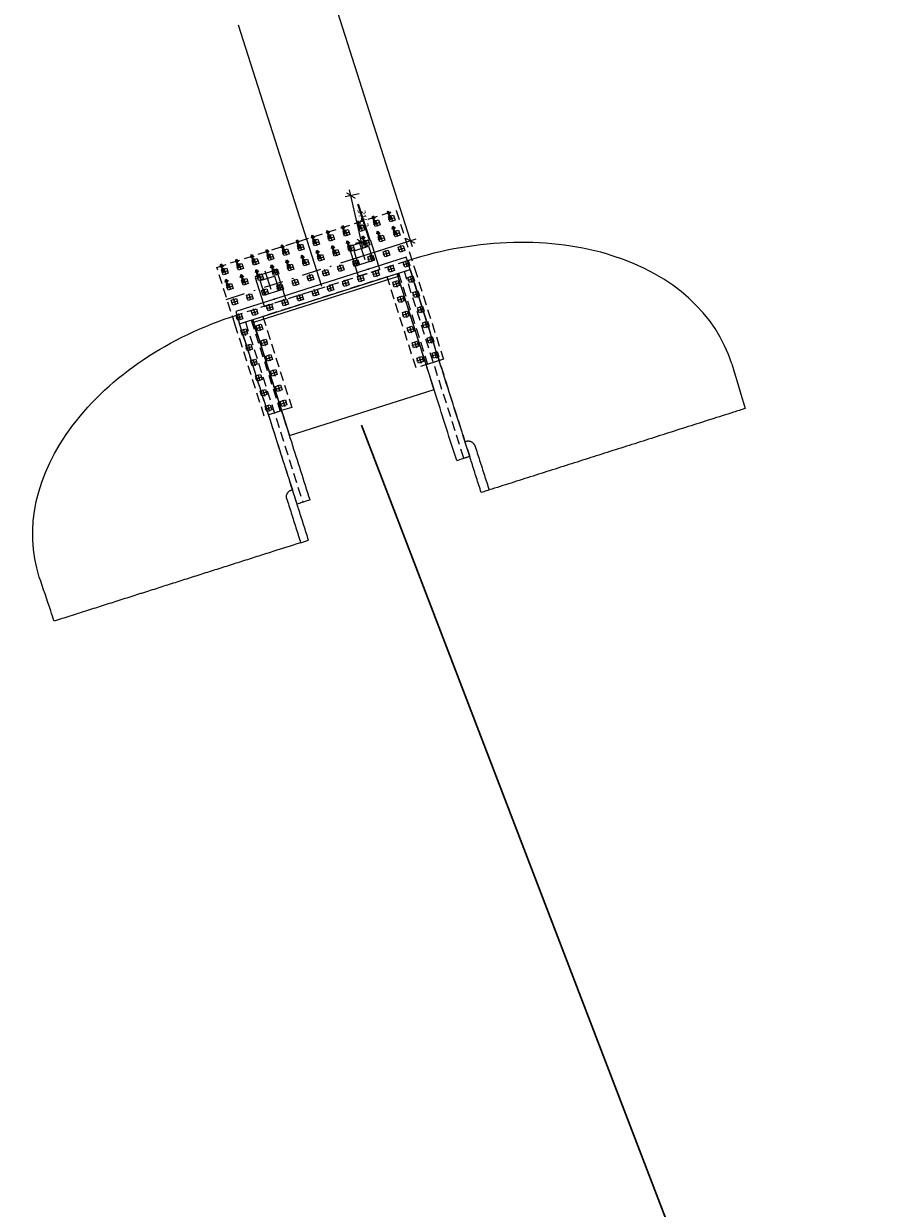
# Model space of a CAD drawing. Header units: metres. Extents: x 1285860 to 1560489, y -721344 to 834863.
# Tile 8 of 256: x 1291981 to 1292039, y 736133 to 736212. Entities that reach past the tile are written whole.
import ezdxf
from ezdxf.enums import TextEntityAlignment as Align

# ---------------------------------------------------------------- set-up
doc = ezdxf.new("R2010")
doc.units = ezdxf.units.M
doc.header["$LTSCALE"] = 0.2
doc.linetypes.add('DASHDOT2', pattern=[12.7, 6.35, -3.175, 0, -3.175])
doc.linetypes.add('HIDDEN2', pattern=[4.7625, 3.175, -1.5875])
doc.layers.get('0').update_dxf_attribs({"lineweight": 35})
for name, color, linetype in [('!OIS-G-stoiki', 90, 'Continuous'), ('!OIS-G-svai', 55, 'Continuous'), ('!OIS-K-zalivka-252', 252, 'Continuous'), ('Пересечения.Тангенциальные ходы', 7, 'Continuous')]:
    doc.layers.add(name, color=color, linetype=linetype)
for name, color, linetype, lineweight in [('!OIS-G-svai-osi', 30, 'DASHDOT2', 18), ('!OIS-K-osi', 30, 'DASHDOT2', 18), ('!OIS-K-razm', 10, 'Continuous', 20), ('!OIS-K-s0.5', 50, 'Continuous', 35)]:
    doc.layers.add(name, color=color, linetype=linetype, lineweight=lineweight)
doc.layers.add('!OIS-K-construct', color=125, linetype='Continuous', plot=False)
doc.styles.add('OIS_Ann', font='simplex.shx', dxfattribs={"width": 0.85, "oblique": 15, "height": 2.5})
doc.styles.add('Simplex', font='simplex.shx', dxfattribs={"width": 0.85, "oblique": 15})
doc.dimstyles.new('M200n', dxfattribs={"dimscale": 0.2, "dimtxt": 2.5, "dimasz": 2.5, "dimexe": 2, "dimexo": 0, "dimgap": 1, "dimtad": 1, "dimdec": 0, "dimlfac": 1000, "dimzin": 1, "dimdsep": 46, "dimtxsty": 'Simplex', "dimblk": 'ARCHTICK', "dimcen": 1.5, "dimdle": 2, "dimclrd": 256, "dimclre": 256, "dimclrt": 256, "dimazin": 0, "dimtfac": 1, "dimtdec": 0, "dimtmove": 0, "dimatfit": 3, "dimfxl": 1, "dimtolj": 1, "dimtzin": 9, "dimlwd": -1, "dimlwe": -1, "dimarcsym": 1})

# ---------------------------------------------------------------- blocks, each defined once
blk = doc.blocks.new('_ArchTick')
at = {"color": 0, "linetype": 'ByBlock', "const_width": 0.15}
blk.add_lwpolyline([(-0.5, -0.5), (0.5, 0.5)], dxfattribs=at)
blk = doc.blocks.new('*D41')
at = {"layer": '!OIS-K-construct', "transparency": 16777216}
for p, q in [((1292002.904, 736200.362), (1292001.966, 736200.15)), ((1292003.137, 736196.782), (1292002.268, 736200.628)), ((1292003.596, 736197.296), (1292002.659, 736197.084))]:
    blk.add_line(p, q, dxfattribs=at)
at = {"layer": 'Defpoints', "color": 0, "transparency": 16777216}
for p in [(1292002.356, 736200.238), (1292002.904, 736200.362), (1292003.596, 736197.296)]:
    blk.add_point(p, dxfattribs=at)
at = {"layer": '!OIS-K-construct', "transparency": 16777216, "xscale": 0.5, "yscale": 0.5, "zscale": 0.5}
for p, rotation in [((1292002.356, 736200.238), 102.7227115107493), ((1292003.049, 736197.172), 282.7227115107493)]:
    blk.add_blockref('_ArchTick', p, dxfattribs=dict(at, rotation=rotation))
at = {"layer": '!OIS-K-construct', "transparency": 16777216, "insert": (1292003.142, 736198.804), "char_height": 0.5, "attachment_point": 5, "rotation": 282.72271, "style": 'Simplex'}
blk.add_mtext('\\A1;3143', dxfattribs=at)
blk = doc.blocks.new('*D42')
at = {"layer": '!OIS-K-construct', "transparency": 16777216}
for p, q in [((1291991.412, 736229.256), (1291996.037, 736230.728)), ((1291995.535, 736230.988), (1292006.394, 736196.875)), ((1292002.029, 736195.905), (1292006.654, 736197.377))]:
    blk.add_line(p, q, dxfattribs=at)
at = {"layer": 'Defpoints', "color": 0, "transparency": 16777216}
for p in [(1291991.412, 736229.256), (1292006.273, 736197.256), (1292002.029, 736195.905)]:
    blk.add_point(p, dxfattribs=at)
at = {"layer": '!OIS-K-construct', "transparency": 16777216, "xscale": 0.5, "yscale": 0.5, "zscale": 0.5}
for p, rotation in [((1291995.656, 736230.607), 107.6581759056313), ((1292006.273, 736197.256), 287.6581759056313)]:
    blk.add_blockref('_ArchTick', p, dxfattribs=dict(at, rotation=rotation))
at = {"layer": '!OIS-K-construct', "transparency": 16777216, "insert": (1292001.393, 736214.068), "char_height": 0.5, "attachment_point": 5, "rotation": 287.65818, "style": 'Simplex'}
blk.add_mtext('\\A1;35000', dxfattribs=at)
blk = doc.blocks.new('*U148')
at = {"layer": '!OIS-G-svai-osi'}
for p, q in [((0, 0.225), (0, -0.225)), ((0.225, 0), (-0.225, 0))]:
    blk.add_line(p, q, dxfattribs=at)
blk.add_lwpolyline([(-0.175, 0.175), (0.175, 0.175), (0.175, -0.175), (-0.175, -0.175)], close=True)
at = {"layer": '!OIS-K-construct', "style": 'OIS_Ann', "oblique": 15, "width": 0.85}
blk.add_text('ОП ', height=0.05, dxfattribs=at).set_placement((0, 0), align=Align.BOTTOM_RIGHT)
blk.add_text('СВ ', height=0.05, dxfattribs=at).set_placement((0, -0.1), align=Align.TOP_RIGHT)
blk.add_attdef('ОП_N', text='', height=0.05, dxfattribs=at).set_placement((0, 0), align=Align.BOTTOM_LEFT)
blk.add_attdef('СВ_N', text='', height=0.05, dxfattribs=at).set_placement((0, -0.1), align=Align.TOP_LEFT)
blk = doc.blocks.new('*U149')
at = {"layer": '!OIS-G-svai-osi'}
for p, q in [((0, 0.225), (0, -0.225)), ((0.225, 0), (-0.225, 0))]:
    blk.add_line(p, q, dxfattribs=at)
blk.add_lwpolyline([(-0.175, 0.175), (0.175, 0.175), (0.175, -0.175), (-0.175, -0.175)], close=True)
at = {"layer": '!OIS-K-construct', "style": 'OIS_Ann', "oblique": 15, "width": 0.85}
blk.add_text('ОП ', height=0.05, dxfattribs=at).set_placement((0, 0), align=Align.BOTTOM_RIGHT)
blk.add_text('СВ ', height=0.05, dxfattribs=at).set_placement((0, -0.1), align=Align.TOP_RIGHT)
blk.add_attdef('ОП_N', text='', height=0.05, dxfattribs=at).set_placement((0, 0), align=Align.BOTTOM_LEFT)
blk.add_attdef('СВ_N', text='', height=0.05, dxfattribs=at).set_placement((0, -0.1), align=Align.TOP_LEFT)
blk = doc.blocks.new('*U142')
at = {"layer": '!OIS-G-svai-osi'}
for p, q in [((0, 0.225), (0, -0.225)), ((0.225, 0), (-0.225, 0))]:
    blk.add_line(p, q, dxfattribs=at)
blk.add_lwpolyline([(-0.175, 0.175), (0.175, 0.175), (0.175, -0.175), (-0.175, -0.175)], close=True)
at = {"layer": '!OIS-K-construct', "style": 'OIS_Ann', "oblique": 15, "width": 0.85}
blk.add_text('ОП ', height=0.05, dxfattribs=at).set_placement((0, 0), align=Align.BOTTOM_RIGHT)
blk.add_text('СВ ', height=0.05, dxfattribs=at).set_placement((0, -0.1), align=Align.TOP_RIGHT)
blk.add_attdef('ОП_N', text='', height=0.05, dxfattribs=at).set_placement((0, 0), align=Align.BOTTOM_LEFT)
blk.add_attdef('СВ_N', text='', height=0.05, dxfattribs=at).set_placement((0, -0.1), align=Align.TOP_LEFT)
blk = doc.blocks.new('*U143')
at = {"layer": '!OIS-G-svai-osi'}
for p, q in [((0, 0.225), (0, -0.225)), ((0.225, 0), (-0.225, 0))]:
    blk.add_line(p, q, dxfattribs=at)
blk.add_lwpolyline([(-0.175, 0.175), (0.175, 0.175), (0.175, -0.175), (-0.175, -0.175)], close=True)
at = {"layer": '!OIS-K-construct', "style": 'OIS_Ann', "oblique": 15, "width": 0.85}
blk.add_text('ОП ', height=0.05, dxfattribs=at).set_placement((0, 0), align=Align.BOTTOM_RIGHT)
blk.add_text('СВ ', height=0.05, dxfattribs=at).set_placement((0, -0.1), align=Align.TOP_RIGHT)
blk.add_attdef('ОП_N', text='', height=0.05, dxfattribs=at).set_placement((0, 0), align=Align.BOTTOM_LEFT)
blk.add_attdef('СВ_N', text='', height=0.05, dxfattribs=at).set_placement((0, -0.1), align=Align.TOP_LEFT)
blk = doc.blocks.new('*U19')
at = {"layer": '!OIS-G-svai-osi'}
for p, q in [((0, 0.225), (0, -0.225)), ((0.225, 0), (-0.225, 0))]:
    blk.add_line(p, q, dxfattribs=at)
blk.add_lwpolyline([(-0.175, 0.175), (0.175, 0.175), (0.175, -0.175), (-0.175, -0.175)], close=True)
at = {"layer": '!OIS-K-construct', "style": 'OIS_Ann', "oblique": 15, "width": 0.85}
blk.add_text('ОП ', height=0.05, dxfattribs=at).set_placement((0, 0), align=Align.BOTTOM_RIGHT)
blk.add_text('СВ ', height=0.05, dxfattribs=at).set_placement((0, -0.1), align=Align.TOP_RIGHT)
blk.add_attdef('ОП_N', text='', height=0.05, dxfattribs=at).set_placement((0, 0), align=Align.BOTTOM_LEFT)
blk.add_attdef('СВ_N', text='', height=0.05, dxfattribs=at).set_placement((0, -0.1), align=Align.TOP_LEFT)
blk = doc.blocks.new('*U20')
at = {"layer": '!OIS-G-svai-osi'}
for p, q in [((0, 0.225), (0, -0.225)), ((0.225, 0), (-0.225, 0))]:
    blk.add_line(p, q, dxfattribs=at)
blk.add_lwpolyline([(-0.175, 0.175), (0.175, 0.175), (0.175, -0.175), (-0.175, -0.175)], close=True)
at = {"layer": '!OIS-K-construct', "style": 'OIS_Ann', "oblique": 15, "width": 0.85}
blk.add_text('ОП ', height=0.05, dxfattribs=at).set_placement((0, 0), align=Align.BOTTOM_RIGHT)
blk.add_text('СВ ', height=0.05, dxfattribs=at).set_placement((0, -0.1), align=Align.TOP_RIGHT)
blk.add_attdef('ОП_N', text='', height=0.05, dxfattribs=at).set_placement((0, 0), align=Align.BOTTOM_LEFT)
blk.add_attdef('СВ_N', text='', height=0.05, dxfattribs=at).set_placement((0, -0.1), align=Align.TOP_LEFT)
blk = doc.blocks.new('*U21')
at = {"layer": '!OIS-G-svai-osi'}
for p, q in [((0, 0.225), (0, -0.225)), ((0.225, 0), (-0.225, 0))]:
    blk.add_line(p, q, dxfattribs=at)
blk.add_lwpolyline([(-0.175, 0.175), (0.175, 0.175), (0.175, -0.175), (-0.175, -0.175)], close=True)
at = {"layer": '!OIS-K-construct', "style": 'OIS_Ann', "oblique": 15, "width": 0.85}
blk.add_text('ОП ', height=0.05, dxfattribs=at).set_placement((0, 0), align=Align.BOTTOM_RIGHT)
blk.add_text('СВ ', height=0.05, dxfattribs=at).set_placement((0, -0.1), align=Align.TOP_RIGHT)
blk.add_attdef('ОП_N', text='', height=0.05, dxfattribs=at).set_placement((0, 0), align=Align.BOTTOM_LEFT)
blk.add_attdef('СВ_N', text='', height=0.05, dxfattribs=at).set_placement((0, -0.1), align=Align.TOP_LEFT)
blk = doc.blocks.new('*U22')
at = {"layer": '!OIS-G-svai-osi'}
for p, q in [((0, 0.225), (0, -0.225)), ((0.225, 0), (-0.225, 0))]:
    blk.add_line(p, q, dxfattribs=at)
blk.add_lwpolyline([(-0.175, 0.175), (0.175, 0.175), (0.175, -0.175), (-0.175, -0.175)], close=True)
at = {"layer": '!OIS-K-construct', "style": 'OIS_Ann', "oblique": 15, "width": 0.85}
blk.add_text('ОП ', height=0.05, dxfattribs=at).set_placement((0, 0), align=Align.BOTTOM_RIGHT)
blk.add_text('СВ ', height=0.05, dxfattribs=at).set_placement((0, -0.1), align=Align.TOP_RIGHT)
blk.add_attdef('ОП_N', text='', height=0.05, dxfattribs=at).set_placement((0, 0), align=Align.BOTTOM_LEFT)
blk.add_attdef('СВ_N', text='', height=0.05, dxfattribs=at).set_placement((0, -0.1), align=Align.TOP_LEFT)
blk = doc.blocks.new('*U25')
at = {"layer": '!OIS-G-svai-osi'}
for p, q in [((0, 0.225), (0, -0.225)), ((0.225, 0), (-0.225, 0))]:
    blk.add_line(p, q, dxfattribs=at)
blk.add_lwpolyline([(-0.175, 0.175), (0.175, 0.175), (0.175, -0.175), (-0.175, -0.175)], close=True)
at = {"layer": '!OIS-K-construct', "style": 'OIS_Ann', "oblique": 15, "width": 0.85}
blk.add_text('ОП ', height=0.05, dxfattribs=at).set_placement((0, 0), align=Align.BOTTOM_RIGHT)
blk.add_text('СВ ', height=0.05, dxfattribs=at).set_placement((0, -0.1), align=Align.TOP_RIGHT)
blk.add_attdef('ОП_N', text='', height=0.05, dxfattribs=at).set_placement((0, 0), align=Align.BOTTOM_LEFT)
blk.add_attdef('СВ_N', text='', height=0.05, dxfattribs=at).set_placement((0, -0.1), align=Align.TOP_LEFT)
blk = doc.blocks.new('*U26')
at = {"layer": '!OIS-G-svai-osi'}
for p, q in [((0, 0.225), (0, -0.225)), ((0.225, 0), (-0.225, 0))]:
    blk.add_line(p, q, dxfattribs=at)
blk.add_lwpolyline([(-0.175, 0.175), (0.175, 0.175), (0.175, -0.175), (-0.175, -0.175)], close=True)
at = {"layer": '!OIS-K-construct', "style": 'OIS_Ann', "oblique": 15, "width": 0.85}
blk.add_text('ОП ', height=0.05, dxfattribs=at).set_placement((0, 0), align=Align.BOTTOM_RIGHT)
blk.add_text('СВ ', height=0.05, dxfattribs=at).set_placement((0, -0.1), align=Align.TOP_RIGHT)
blk.add_attdef('ОП_N', text='', height=0.05, dxfattribs=at).set_placement((0, 0), align=Align.BOTTOM_LEFT)
blk.add_attdef('СВ_N', text='', height=0.05, dxfattribs=at).set_placement((0, -0.1), align=Align.TOP_LEFT)
blk = doc.blocks.new('*U145')
at = {"layer": '!OIS-G-svai-osi'}
for p, q in [((0, 0.225), (0, -0.225)), ((0.225, 0), (-0.225, 0))]:
    blk.add_line(p, q, dxfattribs=at)
blk.add_lwpolyline([(-0.175, 0.175), (0.175, 0.175), (0.175, -0.175), (-0.175, -0.175)], close=True)
at = {"layer": '!OIS-K-construct', "style": 'OIS_Ann', "oblique": 15, "width": 0.85}
blk.add_text('ОП ', height=0.05, dxfattribs=at).set_placement((0, 0), align=Align.BOTTOM_RIGHT)
blk.add_text('СВ ', height=0.05, dxfattribs=at).set_placement((0, -0.1), align=Align.TOP_RIGHT)
blk.add_attdef('ОП_N', text='', height=0.05, dxfattribs=at).set_placement((0, 0), align=Align.BOTTOM_LEFT)
blk.add_attdef('СВ_N', text='', height=0.05, dxfattribs=at).set_placement((0, -0.1), align=Align.TOP_LEFT)
blk = doc.blocks.new('*U146')
at = {"layer": '!OIS-G-svai-osi'}
for p, q in [((0, 0.225), (0, -0.225)), ((0.225, 0), (-0.225, 0))]:
    blk.add_line(p, q, dxfattribs=at)
blk.add_lwpolyline([(-0.175, 0.175), (0.175, 0.175), (0.175, -0.175), (-0.175, -0.175)], close=True)
at = {"layer": '!OIS-K-construct', "style": 'OIS_Ann', "oblique": 15, "width": 0.85}
blk.add_text('ОП ', height=0.05, dxfattribs=at).set_placement((0, 0), align=Align.BOTTOM_RIGHT)
blk.add_text('СВ ', height=0.05, dxfattribs=at).set_placement((0, -0.1), align=Align.TOP_RIGHT)
blk.add_attdef('ОП_N', text='', height=0.05, dxfattribs=at).set_placement((0, 0), align=Align.BOTTOM_LEFT)
blk.add_attdef('СВ_N', text='', height=0.05, dxfattribs=at).set_placement((0, -0.1), align=Align.TOP_LEFT)
blk = doc.blocks.new('*U27')
at = {"layer": '!OIS-G-svai-osi'}
for p, q in [((0, 0.225), (0, -0.225)), ((0.225, 0), (-0.225, 0))]:
    blk.add_line(p, q, dxfattribs=at)
blk.add_lwpolyline([(-0.175, 0.175), (0.175, 0.175), (0.175, -0.175), (-0.175, -0.175)], close=True)
at = {"layer": '!OIS-K-construct', "style": 'OIS_Ann', "oblique": 15, "width": 0.85}
blk.add_text('ОП ', height=0.05, dxfattribs=at).set_placement((0, 0), align=Align.BOTTOM_RIGHT)
blk.add_text('СВ ', height=0.05, dxfattribs=at).set_placement((0, -0.1), align=Align.TOP_RIGHT)
blk.add_attdef('ОП_N', text='', height=0.05, dxfattribs=at).set_placement((0, 0), align=Align.BOTTOM_LEFT)
blk.add_attdef('СВ_N', text='', height=0.05, dxfattribs=at).set_placement((0, -0.1), align=Align.TOP_LEFT)
blk = doc.blocks.new('*U28')
at = {"layer": '!OIS-G-svai-osi'}
for p, q in [((0, 0.225), (0, -0.225)), ((0.225, 0), (-0.225, 0))]:
    blk.add_line(p, q, dxfattribs=at)
blk.add_lwpolyline([(-0.175, 0.175), (0.175, 0.175), (0.175, -0.175), (-0.175, -0.175)], close=True)
at = {"layer": '!OIS-K-construct', "style": 'OIS_Ann', "oblique": 15, "width": 0.85}
blk.add_text('ОП ', height=0.05, dxfattribs=at).set_placement((0, 0), align=Align.BOTTOM_RIGHT)
blk.add_text('СВ ', height=0.05, dxfattribs=at).set_placement((0, -0.1), align=Align.TOP_RIGHT)
blk.add_attdef('ОП_N', text='', height=0.05, dxfattribs=at).set_placement((0, 0), align=Align.BOTTOM_LEFT)
blk.add_attdef('СВ_N', text='', height=0.05, dxfattribs=at).set_placement((0, -0.1), align=Align.TOP_LEFT)
blk = doc.blocks.new('*U29')
at = {"layer": '!OIS-G-svai-osi'}
for p, q in [((0, 0.225), (0, -0.225)), ((0.225, 0), (-0.225, 0))]:
    blk.add_line(p, q, dxfattribs=at)
blk.add_lwpolyline([(-0.175, 0.175), (0.175, 0.175), (0.175, -0.175), (-0.175, -0.175)], close=True)
at = {"layer": '!OIS-K-construct', "style": 'OIS_Ann', "oblique": 15, "width": 0.85}
blk.add_text('ОП ', height=0.05, dxfattribs=at).set_placement((0, 0), align=Align.BOTTOM_RIGHT)
blk.add_text('СВ ', height=0.05, dxfattribs=at).set_placement((0, -0.1), align=Align.TOP_RIGHT)
blk.add_attdef('ОП_N', text='', height=0.05, dxfattribs=at).set_placement((0, 0), align=Align.BOTTOM_LEFT)
blk.add_attdef('СВ_N', text='', height=0.05, dxfattribs=at).set_placement((0, -0.1), align=Align.TOP_LEFT)
blk = doc.blocks.new('*U30')
at = {"layer": '!OIS-G-svai-osi'}
for p, q in [((0, 0.225), (0, -0.225)), ((0.225, 0), (-0.225, 0))]:
    blk.add_line(p, q, dxfattribs=at)
blk.add_lwpolyline([(-0.175, 0.175), (0.175, 0.175), (0.175, -0.175), (-0.175, -0.175)], close=True)
at = {"layer": '!OIS-K-construct', "style": 'OIS_Ann', "oblique": 15, "width": 0.85}
blk.add_text('ОП ', height=0.05, dxfattribs=at).set_placement((0, 0), align=Align.BOTTOM_RIGHT)
blk.add_text('СВ ', height=0.05, dxfattribs=at).set_placement((0, -0.1), align=Align.TOP_RIGHT)
blk.add_attdef('ОП_N', text='', height=0.05, dxfattribs=at).set_placement((0, 0), align=Align.BOTTOM_LEFT)
blk.add_attdef('СВ_N', text='', height=0.05, dxfattribs=at).set_placement((0, -0.1), align=Align.TOP_LEFT)
blk = doc.blocks.new('*U31')
at = {"layer": '!OIS-G-svai-osi'}
for p, q in [((0, 0.225), (0, -0.225)), ((0.225, 0), (-0.225, 0))]:
    blk.add_line(p, q, dxfattribs=at)
blk.add_lwpolyline([(-0.175, 0.175), (0.175, 0.175), (0.175, -0.175), (-0.175, -0.175)], close=True)
at = {"layer": '!OIS-K-construct', "style": 'OIS_Ann', "oblique": 15, "width": 0.85}
blk.add_text('ОП ', height=0.05, dxfattribs=at).set_placement((0, 0), align=Align.BOTTOM_RIGHT)
blk.add_text('СВ ', height=0.05, dxfattribs=at).set_placement((0, -0.1), align=Align.TOP_RIGHT)
blk.add_attdef('ОП_N', text='', height=0.05, dxfattribs=at).set_placement((0, 0), align=Align.BOTTOM_LEFT)
blk.add_attdef('СВ_N', text='', height=0.05, dxfattribs=at).set_placement((0, -0.1), align=Align.TOP_LEFT)
blk = doc.blocks.new('*U32')
at = {"layer": '!OIS-G-svai-osi'}
for p, q in [((0, 0.225), (0, -0.225)), ((0.225, 0), (-0.225, 0))]:
    blk.add_line(p, q, dxfattribs=at)
blk.add_lwpolyline([(-0.175, 0.175), (0.175, 0.175), (0.175, -0.175), (-0.175, -0.175)], close=True)
at = {"layer": '!OIS-K-construct', "style": 'OIS_Ann', "oblique": 15, "width": 0.85}
blk.add_text('ОП ', height=0.05, dxfattribs=at).set_placement((0, 0), align=Align.BOTTOM_RIGHT)
blk.add_text('СВ ', height=0.05, dxfattribs=at).set_placement((0, -0.1), align=Align.TOP_RIGHT)
blk.add_attdef('ОП_N', text='', height=0.05, dxfattribs=at).set_placement((0, 0), align=Align.BOTTOM_LEFT)
blk.add_attdef('СВ_N', text='', height=0.05, dxfattribs=at).set_placement((0, -0.1), align=Align.TOP_LEFT)
blk = doc.blocks.new('*U33')
at = {"layer": '!OIS-G-svai-osi'}
for p, q in [((0, 0.225), (0, -0.225)), ((0.225, 0), (-0.225, 0))]:
    blk.add_line(p, q, dxfattribs=at)
blk.add_lwpolyline([(-0.175, 0.175), (0.175, 0.175), (0.175, -0.175), (-0.175, -0.175)], close=True)
at = {"layer": '!OIS-K-construct', "style": 'OIS_Ann', "oblique": 15, "width": 0.85}
blk.add_text('ОП ', height=0.05, dxfattribs=at).set_placement((0, 0), align=Align.BOTTOM_RIGHT)
blk.add_text('СВ ', height=0.05, dxfattribs=at).set_placement((0, -0.1), align=Align.TOP_RIGHT)
blk.add_attdef('ОП_N', text='', height=0.05, dxfattribs=at).set_placement((0, 0), align=Align.BOTTOM_LEFT)
blk.add_attdef('СВ_N', text='', height=0.05, dxfattribs=at).set_placement((0, -0.1), align=Align.TOP_LEFT)
blk = doc.blocks.new('*U34')
at = {"layer": '!OIS-G-svai-osi'}
for p, q in [((0, 0.225), (0, -0.225)), ((0.225, 0), (-0.225, 0))]:
    blk.add_line(p, q, dxfattribs=at)
blk.add_lwpolyline([(-0.175, 0.175), (0.175, 0.175), (0.175, -0.175), (-0.175, -0.175)], close=True)
at = {"layer": '!OIS-K-construct', "style": 'OIS_Ann', "oblique": 15, "width": 0.85}
blk.add_text('ОП ', height=0.05, dxfattribs=at).set_placement((0, 0), align=Align.BOTTOM_RIGHT)
blk.add_text('СВ ', height=0.05, dxfattribs=at).set_placement((0, -0.1), align=Align.TOP_RIGHT)
blk.add_attdef('ОП_N', text='', height=0.05, dxfattribs=at).set_placement((0, 0), align=Align.BOTTOM_LEFT)
blk.add_attdef('СВ_N', text='', height=0.05, dxfattribs=at).set_placement((0, -0.1), align=Align.TOP_LEFT)
blk = doc.blocks.new('*U147')
at = {"layer": '!OIS-G-svai-osi'}
for p, q in [((0, 0.225), (0, -0.225)), ((0.225, 0), (-0.225, 0))]:
    blk.add_line(p, q, dxfattribs=at)
blk.add_lwpolyline([(-0.175, 0.175), (0.175, 0.175), (0.175, -0.175), (-0.175, -0.175)], close=True)
at = {"layer": '!OIS-K-construct', "style": 'OIS_Ann', "oblique": 15, "width": 0.85}
blk.add_text('ОП ', height=0.05, dxfattribs=at).set_placement((0, 0), align=Align.BOTTOM_RIGHT)
blk.add_text('СВ ', height=0.05, dxfattribs=at).set_placement((0, -0.1), align=Align.TOP_RIGHT)
blk.add_attdef('ОП_N', text='', height=0.05, dxfattribs=at).set_placement((0, 0), align=Align.BOTTOM_LEFT)
blk.add_attdef('СВ_N', text='', height=0.05, dxfattribs=at).set_placement((0, -0.1), align=Align.TOP_LEFT)
blk = doc.blocks.new('*U144')
at = {"layer": '!OIS-G-svai-osi'}
for p, q in [((0, 0.225), (0, -0.225)), ((0.225, 0), (-0.225, 0))]:
    blk.add_line(p, q, dxfattribs=at)
blk.add_lwpolyline([(-0.175, 0.175), (0.175, 0.175), (0.175, -0.175), (-0.175, -0.175)], close=True)
at = {"layer": '!OIS-K-construct', "style": 'OIS_Ann', "oblique": 15, "width": 0.85}
blk.add_text('ОП ', height=0.05, dxfattribs=at).set_placement((0, 0), align=Align.BOTTOM_RIGHT)
blk.add_text('СВ ', height=0.05, dxfattribs=at).set_placement((0, -0.1), align=Align.TOP_RIGHT)
blk.add_attdef('ОП_N', text='', height=0.05, dxfattribs=at).set_placement((0, 0), align=Align.BOTTOM_LEFT)
blk.add_attdef('СВ_N', text='', height=0.05, dxfattribs=at).set_placement((0, -0.1), align=Align.TOP_LEFT)
blk = doc.blocks.new('*U23')
at = {"layer": '!OIS-G-svai-osi'}
for p, q in [((0, 0.225), (0, -0.225)), ((0.225, 0), (-0.225, 0))]:
    blk.add_line(p, q, dxfattribs=at)
blk.add_lwpolyline([(-0.175, 0.175), (0.175, 0.175), (0.175, -0.175), (-0.175, -0.175)], close=True)
at = {"layer": '!OIS-K-construct', "style": 'OIS_Ann', "oblique": 15, "width": 0.85}
blk.add_text('ОП ', height=0.05, dxfattribs=at).set_placement((0, 0), align=Align.BOTTOM_RIGHT)
blk.add_text('СВ ', height=0.05, dxfattribs=at).set_placement((0, -0.1), align=Align.TOP_RIGHT)
blk.add_attdef('ОП_N', text='', height=0.05, dxfattribs=at).set_placement((0, 0), align=Align.BOTTOM_LEFT)
blk.add_attdef('СВ_N', text='', height=0.05, dxfattribs=at).set_placement((0, -0.1), align=Align.TOP_LEFT)
blk = doc.blocks.new('*U24')
at = {"layer": '!OIS-G-svai-osi'}
for p, q in [((0, 0.225), (0, -0.225)), ((0.225, 0), (-0.225, 0))]:
    blk.add_line(p, q, dxfattribs=at)
blk.add_lwpolyline([(-0.175, 0.175), (0.175, 0.175), (0.175, -0.175), (-0.175, -0.175)], close=True)
at = {"layer": '!OIS-K-construct', "style": 'OIS_Ann', "oblique": 15, "width": 0.85}
blk.add_text('ОП ', height=0.05, dxfattribs=at).set_placement((0, 0), align=Align.BOTTOM_RIGHT)
blk.add_text('СВ ', height=0.05, dxfattribs=at).set_placement((0, -0.1), align=Align.TOP_RIGHT)
blk.add_attdef('ОП_N', text='', height=0.05, dxfattribs=at).set_placement((0, 0), align=Align.BOTTOM_LEFT)
blk.add_attdef('СВ_N', text='', height=0.05, dxfattribs=at).set_placement((0, -0.1), align=Align.TOP_LEFT)

msp = doc.modelspace()

# ---------------------------------------------------------------- linework, layer by layer
at = {"layer": '!OIS-G-stoiki'}
for points in [[(1292004.1915, 736195.5909), (1292003.6592, 736197.2632), (1292003.5964, 736197.2957), (1292002.2623, 736196.871), (1292002.2299, 736196.8082), (1292002.7622, 736195.1359)], [(1291997.9978, 736193.6192), (1291997.4654, 736195.2915), (1291997.4026, 736195.324), (1291996.0686, 736194.8993), (1291996.0361, 736194.8365), (1291996.5685, 736193.1642)]]:
    msp.add_lwpolyline(points, dxfattribs=at)
for points in [[(1292003.8153, 736195.9486), (1292002.8624, 736195.6453), (1292002.5591, 736196.5981), (1292003.512, 736196.9015)], [(1291997.6216, 736193.9769), (1291996.6687, 736193.6736), (1291996.3653, 736194.6264), (1291997.3182, 736194.9298)]]:
    msp.add_lwpolyline(points, close=True, dxfattribs=at)
at = {"layer": '!OIS-K-osi'}
for p, q in [((1292002.8787, 736197.2423), (1292003.5512, 736195.1299)), ((1291996.685, 736195.2706), (1291997.3574, 736193.1582))]:
    msp.add_line(p, q, dxfattribs=at)
msp.add_lwpolyline([(1291994.1348, 736193.3917), (1292006.0458, 736197.1834)], dxfattribs=at)
at = {"layer": '!OIS-K-razm', "color": 90}
for points in [[(1292006.0763, 736195.9337), (1292006.002, 736196.1672), (1291994.758, 736192.5878), (1291994.8323, 736192.3544)], [(1291994.8323, 736192.3544), (1291995.0143, 736191.7826), (1292006.2583, 736195.362), (1292006.0763, 736195.9337)], [(1292005.4007, 736195.089), (1292005.4614, 736194.8984), (1291995.9326, 736191.8651), (1291995.8719, 736192.0556)]]:
    msp.add_lwpolyline(points, dxfattribs=at)
at = {"layer": '!OIS-K-razm'}
msp.add_lwpolyline([(1292005.4068, 736195.07), (1291995.878, 736192.0366), (1291998.3047, 736184.4135), (1292007.8335, 736187.4469)], close=True, dxfattribs=at)
at = {"layer": '!OIS-K-razm', "color": 90}
for points, knots in [([(1292009.3255, 736182.76), (1292008.8753, 736184.1743), (1292008.4251, 736185.5886), (1292007.4708, 736188.5863), (1292006.6128, 736191.2816), (1292005.7547, 736193.977), (1292005.4007, 736195.089)], [47.7403258, 47.7403258, 47.7403258, 47.7403258, 52.1933005, 52.1933005, 57.1785058, 60.679562, 60.679562, 60.679562, 60.679562]), ([(1292010.1831, 736183.033), (1292009.7329, 736184.4472), (1292009.2827, 736185.8615), (1292008.3284, 736188.8591), (1292007.4704, 736191.5545), (1292006.6123, 736194.25), (1292006.2583, 736195.362)], [0.0100005, 0.0100005, 0.0100005, 0.0100005, 4.4628055, 4.4628055, 9.4480268, 12.9492372, 12.9492372, 12.9492372, 12.9492372]), ([(1291998.8009, 736179.8876), (1291998.3968, 736181.1572), (1291997.9926, 736182.4268), (1291997.0844, 736185.2798), (1291996.2264, 736187.9752), (1291995.3683, 736190.6706), (1291995.0143, 736191.7826)], [0.0100005, 0.0100005, 0.0100005, 0.0100005, 4.0073676, 4.0073676, 8.9925772, 12.4937743, 12.4937743, 12.4937743, 12.4937743]), ([(1291999.6585, 736180.1606), (1291999.2544, 736181.4302), (1291998.8502, 736182.6999), (1291997.942, 736185.5529), (1291997.0839, 736188.2483), (1291996.2259, 736190.9437), (1291995.8719, 736192.0556)], [48.1957837, 48.1957837, 48.1957837, 48.1957837, 52.1933088, 52.1933088, 57.1785145, 60.6795575, 60.6795575, 60.6795575, 60.6795575])]:
    msp.add_open_spline(points, degree=3, knots=knots, dxfattribs=at)
for points in [[(1292009.3255, 736182.76), (1292009.6114, 736182.851), (1292009.8973, 736182.942), (1292010.1831, 736183.033)], [(1291999.6585, 736180.1606), (1291999.3727, 736180.0696), (1291999.0868, 736179.9786), (1291998.8009, 736179.8876)]]:
    msp.add_open_spline(points, degree=3, dxfattribs=at)
at = {"layer": '!OIS-K-s0.5', "linetype": 'HIDDEN2', "lineweight": 0}
msp.add_lwpolyline([(1292004.7337, 736194.8767), (1291996.5389, 736192.268), (1291998.4499, 736186.2648), (1291996.6395, 736185.6885), (1291994.7284, 736191.6916), (1291994.7284, 736191.6916), (1291993.5151, 736195.5032), (1292005.3308, 736199.2646), (1292006.5442, 736195.453), (1292008.4552, 736189.4499), (1292006.6447, 736188.8735)], close=True, dxfattribs=at)
at = {"layer": '!OIS-K-s0.5', "color": 10, "linetype": 'HIDDEN2', "lineweight": 0}
for points in [[(1292006.0763, 736195.9337), (1291994.8323, 736192.3544)], [(1292002.7622, 736195.1359), (1292002.8365, 736194.9024), (1292004.2658, 736195.3574), (1292004.1915, 736195.5909)], [(1292005.496, 736195.1193), (1292007.4071, 736189.1162), (1292008.1694, 736189.3589), (1292006.2583, 736195.362)], [(1291996.5685, 736193.1642), (1291996.6428, 736192.9307), (1291998.0721, 736193.3857), (1291997.9978, 736193.6192)], [(1291995.7766, 736192.0253), (1291997.6876, 736186.0221), (1291996.9253, 736185.7795), (1291995.0143, 736191.7826)]]:
    msp.add_lwpolyline(points, dxfattribs=at)
for points in [[(1292009.802, 736182.9116), (1292005.8772, 736195.2407), (1292006.2583, 736195.362), (1292010.1831, 736183.033)], [(1291998.8009, 736179.8876), (1291995.0143, 736191.7826), (1291995.3955, 736191.904), (1291999.1821, 736180.0089)]]:
    msp.add_lwpolyline(points, close=True, dxfattribs=at)
at = {"layer": '!OIS-K-zalivka-252'}
msp.add_ellipse((1292010.0098, 736183.5775), major_axis=(-17.4148, -5.6669), ratio=0.708067, start_param=3.1328555, end_param=4.707853, dxfattribs=at)
at = {"layer": '!OIS-K-zalivka-252', "extrusion": (0, 0, -1)}
msp.add_ellipse((1291998.6276, 736180.4321), major_axis=(16.8552, 5.2469), ratio=0.7087655, start_param=3.1325545, end_param=4.7078446, dxfattribs=at)
at = {"layer": '!OIS-K-zalivka-252'}
for points in [[(1292027.4605, 736189.1327), (1292027.7572, 736188.1527), (1292028.0539, 736187.1727), (1292028.3507, 736186.1927)], [(1292010.5266, 736183.742), (1292010.5182, 736183.7598), (1292010.4995, 736183.7947), (1292010.466, 736183.8437), (1292010.4271, 736183.8886), (1292010.3831, 736183.9284), (1292010.3345, 736183.9625), (1292010.2821, 736183.9903), (1292010.2266, 736184.0115), (1292010.169, 736184.0256), (1292010.1101, 736184.0324), (1292010.0507, 736184.0319), (1292009.9919, 736184.0237), (1292009.9346, 736184.0085), (1292009.8977, 736183.9941), (1292009.8798, 736183.9858)], [(1292010.5266, 736183.742), (1292010.6307, 736183.417), (1292010.8391, 736182.767), (1292011.1516, 736181.7921), (1292011.3599, 736181.1421), (1292011.4641, 736180.8171)], [(1291998.1109, 736180.2676), (1291998.1074, 736180.287), (1291998.1024, 736180.3262), (1291998.1014, 736180.3855), (1291998.1072, 736180.4447), (1291998.1201, 736180.5026), (1291998.1401, 736180.5585), (1291998.1668, 736180.6115), (1291998.1998, 736180.6609), (1291998.2386, 736180.7057), (1291998.2827, 736180.7454), (1291998.3315, 736180.7792), (1291998.3842, 736180.8066), (1291998.4398, 736180.8273), (1291998.4782, 736180.8368), (1291998.4976, 736180.8404)], [(1292011.4641, 736180.8171), (1292011.406, 736180.7986), (1292011.2899, 736180.7617), (1292011.1157, 736180.7062), (1292010.9995, 736180.6692), (1292010.9415, 736180.6507)], [(1291998.1109, 736180.2676), (1291998.2138, 736179.9422), (1291998.4196, 736179.2914), (1291998.7283, 736178.3153), (1291998.9341, 736177.6645), (1291999.037, 736177.3391)], [(1291999.037, 736177.3391), (1291999.2111, 736177.3945), (1291999.3852, 736177.4499), (1291999.5593, 736177.5053)], [(1291982.5617, 736172.8375), (1291982.3099, 736173.5841), (1291982.0581, 736174.3307), (1291981.8064, 736175.0773)], [(1291982.784, 736172.1652), (1291982.7099, 736172.3893), (1291982.6358, 736172.6134), (1291982.5617, 736172.8375)]]:
    msp.add_open_spline(points, degree=3, dxfattribs=at)
for points, knots in [([(1292028.3507, 736186.1927), (1292028.0945, 736186.1112), (1292027.3409, 736185.8713), (1292026.0898, 736185.473), (1292024.596, 736184.9975), (1292023.1071, 736184.5235), (1292021.6003, 736184.0438), (1292020.1601, 736183.5854), (1292018.7087, 736183.1233), (1292017.2603, 736182.6623), (1292015.8111, 736182.2009), (1292014.3621, 736181.7397), (1292012.9131, 736181.2784), (1292011.9471, 736180.9709), (1292011.4641, 736180.8171)], [20.1156122, 20.1156122, 20.1156122, 20.1156122, 21.0172408, 22.7686775, 24.5201143, 26.271551, 28.0229877, 29.7744245, 31.5258612, 33.2772979, 35.0287347, 36.7801714, 38.5316081, 40.2830449, 40.2830449, 40.2830449, 40.2830449]), ([(1292010.9415, 736180.6507), (1292010.8379, 736180.9759), (1292010.6309, 736181.6263), (1292010.3781, 736182.4204), (1292010.2289, 736182.8893), (1292010.1831, 736183.033)], [-3.0715967, -3.0715967, -3.0715967, -3.0715967, -2.0477312, -1.0238656, -0.5714599, -0.5714599, -0.5714599, -0.5714599]), ([(1291999.5593, 736177.5053), (1291999.4558, 736177.8305), (1291999.2487, 736178.4809), (1291998.996, 736179.275), (1291998.8467, 736179.7439), (1291998.8009, 736179.8876)], [-3.0715915, -3.0715915, -3.0715915, -3.0715915, -2.0477276, -1.0238638, -0.5714589, -0.5714589, -0.5714589, -0.5714589]), ([(1291999.037, 736177.3391), (1291998.3674, 736177.1259), (1291997.6978, 736176.9128), (1291996.6938, 736176.5932), (1291996.3594, 736176.4867), (1291995.6905, 736176.2738), (1291995.3561, 736176.1673), (1291994.687, 736175.9543), (1291994.3524, 736175.8478), (1291993.6831, 736175.6348), (1291993.3485, 736175.5282), (1291992.6795, 736175.3152), (1291992.3449, 736175.2088), (1291991.8428, 736175.0489), (1291991.6754, 736174.9956), (1291991.3405, 736174.889), (1291991.173, 736174.8357), (1291990.8383, 736174.7291), (1291990.6711, 736174.6759), (1291990.3036, 736174.5589), (1291990.2035, 736174.5271), (1291989.6696, 736174.3571), (1291989.3353, 736174.2507), (1291988.9109, 736174.1156), (1291988.8257, 736174.0884), (1291988.6546, 736174.034), (1291988.5687, 736174.0067), (1291988.3105, 736173.9245), (1291988.1376, 736173.8694), (1291987.7911, 736173.7591), (1291987.6175, 736173.7038), (1291987.271, 736173.5936), (1291987.0982, 736173.5385), (1291986.5801, 736173.3736), (1291986.2356, 736173.2639), (1291985.5459, 736173.0444), (1291985.2006, 736172.9345), (1291984.4105, 736172.6829), (1291984.2642, 736172.6364), (1291983.4743, 736172.3849), (1291983.1292, 736172.275), (1291982.784, 736172.1652)], [-40.2830447, -40.2830447, -40.2830447, -40.2830447, -37.9123951, -37.9123951, -36.7283352, -36.7283352, -35.5442755, -35.5442755, -34.3595806, -34.3595806, -33.1748924, -33.1748924, -31.9902032, -31.9902032, -31.3978401, -31.3978401, -30.8054761, -30.8054761, -30.2131343, -30.2131343, -29.5025793, -29.5025793, -28.3176157, -28.3176157, -28.0212488, -28.0212488, -27.7247961, -27.7247961, -27.1316986, -27.1316986, -26.5385081, -26.5385081, -25.9453818, -25.9453818, -24.7592921, -24.7592921, -23.5731618, -23.5731618, -22.0451961, -22.0451961, -20.859063, -20.859063, -20.859063, -20.859063])]:
    msp.add_open_spline(points, degree=3, knots=knots, dxfattribs=at)
msp.add_line((1292003.5964, 736197.2957), (1292002.8381, 736199.6777))
at = {"color": 10}
for points in [[(1292002.7905, 736198.5718), (1292002.7452, 736198.3646)], [(1292002.7905, 736198.5718), (1292002.9473, 736198.4289)], [(1292002.9731, 736197.9981), (1292002.7905, 736198.5718)], [(1292003.791, 736198.8903), (1292003.7457, 736198.6831)], [(1292003.791, 736198.8903), (1292003.9478, 736198.7474)], [(1292003.9737, 736198.3166), (1292003.791, 736198.8903)], [(1292004.7916, 736199.2088), (1292004.7462, 736199.0016)], [(1292004.7916, 736199.2088), (1292004.9484, 736199.0659)], [(1292004.9742, 736198.6351), (1292004.7916, 736199.2088)], [(1292000.7895, 736197.9348), (1292000.7441, 736197.7276)], [(1292000.7895, 736197.9348), (1292000.9462, 736197.7919)], [(1292000.9721, 736197.3611), (1292000.7895, 736197.9348)], [(1292001.79, 736198.2533), (1292001.7446, 736198.0461)], [(1292001.79, 736198.2533), (1292001.9468, 736198.1104)], [(1292001.9726, 736197.6796), (1292001.79, 736198.2533)], [(1292004.1095, 736197.8898), (1292004.0642, 736197.6825)], [(1292004.1095, 736197.8898), (1292004.2663, 736197.7469)], [(1292004.2922, 736197.3161), (1292004.1095, 736197.8898)], [(1292005.1101, 736198.2083), (1292005.0647, 736198.0011)], [(1292005.1101, 736198.2083), (1292005.2669, 736198.0654)], [(1292005.2927, 736197.6346), (1292005.1101, 736198.2083)], [(1291997.7879, 736196.9793), (1291997.7425, 736196.772)], [(1291997.7879, 736196.9793), (1291997.9447, 736196.8364)], [(1291997.9705, 736196.4056), (1291997.7879, 736196.9793)], [(1291998.7884, 736197.2978), (1291998.7431, 736197.0906)], [(1291998.7884, 736197.2978), (1291998.9452, 736197.1549)], [(1291998.971, 736196.7241), (1291998.7884, 736197.2978)], [(1291999.7889, 736197.6163), (1291999.7436, 736197.4091)], [(1291999.7889, 736197.6163), (1291999.9457, 736197.4734)], [(1291999.9716, 736197.0426), (1291999.7889, 736197.6163)], [(1292002.1085, 736197.2528), (1292002.0632, 736197.0455)], [(1292002.1085, 736197.2528), (1292002.2653, 736197.1099)], [(1292002.2911, 736196.6791), (1292002.1085, 736197.2528)], [(1292003.109, 736197.5713), (1292003.0637, 736197.364)], [(1292003.109, 736197.5713), (1292003.2658, 736197.4284)], [(1292003.2916, 736196.9976), (1292003.109, 736197.5713)], [(1291995.7868, 736196.3423), (1291995.7415, 736196.135)], [(1291995.7868, 736196.3423), (1291995.9436, 736196.1994)], [(1291995.9695, 736195.7686), (1291995.7868, 736196.3423)], [(1291996.7874, 736196.6608), (1291996.742, 736196.4535)], [(1291996.7874, 736196.6608), (1291996.9441, 736196.5179)], [(1291996.97, 736196.0871), (1291996.7874, 736196.6608)], [(1291999.1069, 736196.2972), (1291999.0616, 736196.09)], [(1291999.1069, 736196.2972), (1291999.2637, 736196.1544)], [(1291999.2895, 736195.7236), (1291999.1069, 736196.2972)], [(1292000.1074, 736196.6157), (1292000.0621, 736196.4085)], [(1292000.1074, 736196.6157), (1292000.2642, 736196.4729)], [(1292000.2901, 736196.0421), (1292000.1074, 736196.6157)], [(1292001.108, 736196.9343), (1292001.0626, 736196.727)], [(1292001.108, 736196.9343), (1292001.2648, 736196.7914)], [(1292001.2906, 736196.3606), (1292001.108, 736196.9343)], [(1291993.7858, 736195.7052), (1291993.7404, 736195.498)], [(1291993.7858, 736195.7052), (1291993.9426, 736195.5624)], [(1291993.9684, 736195.1316), (1291993.7858, 736195.7052)], [(1291994.7863, 736196.0238), (1291994.741, 736195.8165)], [(1291994.7863, 736196.0238), (1291994.9431, 736195.8809)], [(1291994.9689, 736195.4501), (1291994.7863, 736196.0238)], [(1291997.1059, 736195.6602), (1291997.0605, 736195.453)], [(1291997.1059, 736195.6602), (1291997.2626, 736195.5174)], [(1291997.2885, 736195.0865), (1291997.1059, 736195.6602)], [(1291998.1064, 736195.9787), (1291998.061, 736195.7715)], [(1291998.1064, 736195.9787), (1291998.2632, 736195.8359)], [(1291998.289, 736195.405), (1291998.1064, 736195.9787)], [(1291994.1043, 736194.7047), (1291994.0589, 736194.4975)], [(1291994.1043, 736194.7047), (1291994.2611, 736194.5618)], [(1291994.2869, 736194.131), (1291994.1043, 736194.7047)], [(1291995.1048, 736195.0232), (1291995.0595, 736194.816)], [(1291995.1048, 736195.0232), (1291995.2616, 736194.8804)], [(1291995.2874, 736194.4495), (1291995.1048, 736195.0232)], [(1291996.1053, 736195.3417), (1291996.06, 736195.1345)], [(1291996.1053, 736195.3417), (1291996.2621, 736195.1989)], [(1291996.288, 736194.768), (1291996.1053, 736195.3417)]]:
    msp.add_lwpolyline(points, dxfattribs=at)
at = {"layer": 'Defpoints', "color": 250, "lineweight": 30}
msp.add_lwpolyline([(1292267.1378, 735496.0574), (1292003.058, 736185.0904)], dxfattribs=at)
at = {"layer": 'Пересечения.Тангенциальные ходы', "color": 8, "lineweight": 13, "true_color": 0x808080}
msp.add_lwpolyline([(1291994.9265, 736211.5087), (1292000.4169, 736194.2615)], dxfattribs=at)

# ---------------------------------------------------------------- block references
at = {"layer": '!OIS-G-svai'}
for name, p, rotation in [('*U148', (1292004.0543, 736198.4122), 197.6581759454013), ('*U148', (1292005.0548, 736198.7307), 197.6581759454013), ('*U148', (1292002.0532, 736197.7751), 197.6581759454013), ('*U148', (1292003.0537, 736198.0937), 197.6581759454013), ('*U149', (1292005.3733, 736197.7301), 197.6581759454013), ('*U148', (1291999.0516, 736196.8196), 197.6581759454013), ('*U148', (1292000.0522, 736197.1381), 197.6581759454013), ('*U148', (1292001.0527, 736197.4566), 197.6581759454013), ('*U149', (1292002.3717, 736196.7746), 197.6581759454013), ('*U149', (1292003.3722, 736197.0931), 197.6581759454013), ('*U149', (1292004.3728, 736197.4116), 197.6581759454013), ('*U142', (1292005.6918, 736196.7296), 197.6581759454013), ('*U148', (1291997.0506, 736196.1826), 197.6581759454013), ('*U148', (1291998.0511, 736196.5011), 197.6581759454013), ('*U149', (1292000.3707, 736196.1376), 197.6581759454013), ('*U149', (1292001.3712, 736196.4561), 197.6581759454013), ('*U142', (1292003.6907, 736196.0926), 197.6581759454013), ('*U142', (1292004.6913, 736196.4111), 197.6581759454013), ('*U148', (1291994.049, 736195.2271), 197.6581759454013), ('*U148', (1291995.0495, 736195.5456), 197.6581759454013), ('*U148', (1291996.05, 736195.8641), 197.6581759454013), ('*U149', (1291997.3691, 736195.1821), 197.6581759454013), ('*U149', (1291998.3696, 736195.5006), 197.6581759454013), ('*U149', (1291999.3701, 736195.8191), 197.6581759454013), ('*U142', (1292000.6892, 736195.1371), 197.6581759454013), ('*U142', (1292001.6897, 736195.4556), 197.6581759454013), ('*U142', (1292002.6902, 736195.7741), 197.6581759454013), ('*U143', (1292005.0098, 736195.4106), 197.6581759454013), ('*U143', (1292006.0103, 736195.7291), 197.6581759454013), ('*U149', (1291995.368, 736194.5451), 197.6581759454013), ('*U149', (1291996.3685, 736194.8636), 197.6581759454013), ('*U142', (1291998.6881, 736194.5001), 197.6581759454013), ('*U142', (1291999.6886, 736194.8186), 197.6581759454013), ('*U143', (1292002.0082, 736194.4551), 197.6581759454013), ('*U143', (1292003.0087, 736194.7736), 197.6581759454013), ('*U143', (1292004.0092, 736195.0921), 197.6581759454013), ('*U29', (1292005.3283, 736194.41), 107.6581760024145), ('*U30', (1292006.3288, 736194.7285), 107.6581760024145), ('*U149', (1291994.3675, 736194.2266), 197.6581759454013), ('*U142', (1291996.6871, 736193.8631), 197.6581759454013), ('*U142', (1291997.6876, 736194.1816), 197.6581759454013), ('*U143', (1292000.0071, 736193.8181), 197.6581759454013), ('*U143', (1292001.0077, 736194.1366), 197.6581759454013), ('*U32', (1292006.6473, 736193.728), 107.6581760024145), ('*U142', (1291994.686, 736193.2261), 197.6581759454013), ('*U142', (1291995.6865, 736193.5446), 197.6581759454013), ('*U143', (1291997.0056, 736192.8625), 197.6581759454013), ('*U143', (1291998.0061, 736193.181), 197.6581759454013), ('*U143', (1291999.0066, 736193.4995), 197.6581759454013), ('*U31', (1292005.6468, 736193.4095), 107.6581760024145), ('*U143', (1291995.0045, 736192.2255), 197.6581759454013), ('*U143', (1291996.005, 736192.544), 197.6581759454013), ('*U33', (1292005.9653, 736192.409), 107.6581760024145), ('*U34', (1292006.9658, 736192.7275), 107.6581760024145), ('*U19', (1291995.323, 736191.225), 107.6581760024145), ('*U20', (1291996.3235, 736191.5435), 107.6581760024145), ('*U147', (1292006.2838, 736191.4085), 107.6581760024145), ('*U144', (1292007.2843, 736191.727), 107.6581760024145), ('*U22', (1291996.642, 736190.543), 107.6581760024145), ('*U144', (1292007.6028, 736190.7264), 107.6581760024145), ('*U21', (1291995.6415, 736190.2245), 107.6581760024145), ('*U147', (1292006.6023, 736190.4079), 107.6581760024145), ('*U24', (1292007.9213, 736189.7259), 107.6581760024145), ('*U25', (1291995.96, 736189.2239), 107.6581760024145), ('*U26', (1291996.9605, 736189.5425), 107.6581760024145), ('*U23', (1292006.9208, 736189.4074), 107.6581760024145), ('*U145', (1291996.2785, 736188.2234), 107.6581760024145), ('*U146', (1291997.279, 736188.5419), 107.6581760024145), ('*U146', (1291997.5976, 736187.5414), 107.6581760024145), ('*U145', (1291996.597, 736187.2229), 107.6581760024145), ('*U28', (1291997.9161, 736186.5409), 107.6581760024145), ('*U27', (1291996.9155, 736186.2224), 107.6581760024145)]:
    msp.add_blockref(name, p, dxfattribs=dict(at, rotation=rotation)).add_auto_attribs({'ОП_N': '01', 'СВ_N': '01'})

# ---------------------------------------------------------------- dimensions: what is measured, and where the dimension line sits
at = {"layer": '!OIS-K-construct'}
for p1, p2, distance, picture, middle in [((1291991.4122, 736229.2557), (1292002.029, 736195.9047), 4.4538, '*D42', (1292001.3933, 736214.0677)), ((1292003.5964, 736197.2957), (1292002.9041, 736200.3619), 0.5614, '*D41', (1292003.1415, 736198.8043))]:
    dim = msp.add_aligned_dim(p1=p1, p2=p2, distance=distance, dimstyle='M200n', dxfattribs=at)
    dim.commit()
    dim.dimension.update_dxf_attribs({"geometry": picture, "text_midpoint": middle})

doc.saveas('drawing.dxf')
